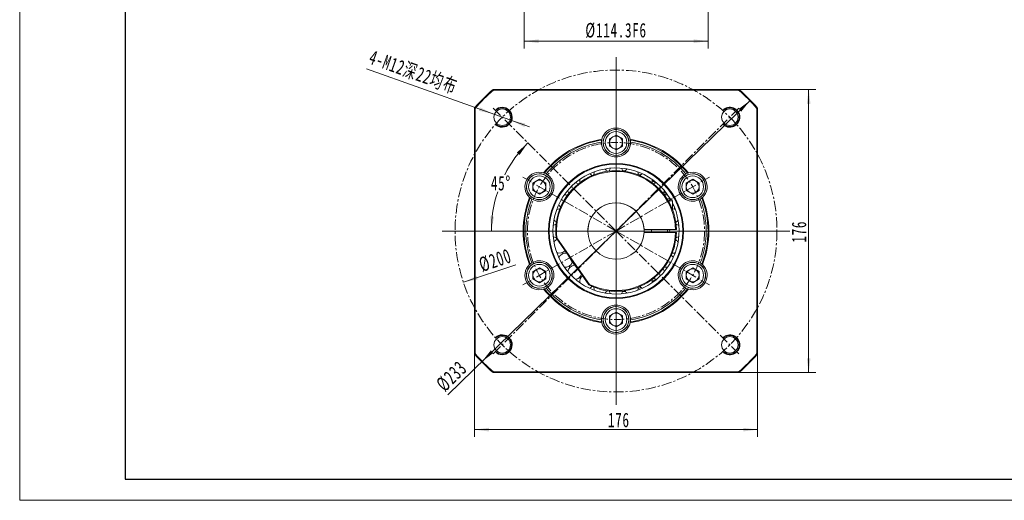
# Model space of a CAD drawing. Header units: millimetres. Extents: x 2861 to 3961, y -283 to 566.
# Tile 1 of 3: x 2861 to 3472, y -283 to 16. Entities that reach past the tile are written whole.
import ezdxf

# ---------------------------------------------------------------- set-up
doc = ezdxf.new("R2010")
doc.units = ezdxf.units.MM
doc.linetypes.add('CENTER', pattern=[10.16, 6.35, -1.27, 1.27, -1.27])
doc.linetypes.add('点画线', pattern=[18, 12, -2, 2, -2])
doc.layers.get('0').update_dxf_attribs({"lineweight": 35})
for name, color, linetype, lineweight in [('3中心线层', 1, 'CENTER', 18), ('中心线层', 1, '点画线', 18), ('图框_外框线', 7, 'Continuous', 18), ('尺寸线层', 3, 'Continuous', 18)]:
    doc.layers.add(name, color=color, linetype=linetype, lineweight=lineweight)
doc.styles.add('标准', font='txt', dxfattribs={"width": 0.667})
doc.dimstyles.new('a4-1-3', dxfattribs={"dimtxt": 9, "dimasz": 9, "dimexe": 4.5, "dimexo": 0, "dimgap": 1.5, "dimtad": 1, "dimdec": 3, "dimdsep": 46, "dimtxsty": '标准', "dimblk": '_CAXARROW', "dimcen": 0, "dimdle": 18, "dimazin": 2, "dimtfac": 0.707107, "dimtdec": 3, "dimtix": 1, "dimtmove": 2, "dimatfit": 3, "dimfxl": 0, "dimfrac": 2, "dimtolj": 1, "dimarcsym": 0})

# ---------------------------------------------------------------- blocks, each defined once
blk = doc.blocks.new('*X32')
at = {"layer": '尺寸线层', "linetype": 'Continuous'}
for points in [[(3143.16, -238.73), (3152.16, -237.61), (3152.16, -239.86)], [(3319.16, -238.73), (3310.16, -237.61), (3310.16, -239.86)]]:
    blk.add_hatch(color=0, dxfattribs=at).paths.add_polyline_path(points, flags=0)
at = {"layer": '尺寸线层', "color": 0, "linetype": 'Continuous'}
for p, q in [((3143.16, -191.68), (3143.16, -243.23)), ((3319.16, -191.68), (3319.16, -243.23)), ((3143.16, -238.73), (3319.16, -238.73))]:
    blk.add_line(p, q, dxfattribs=at)
at = {"layer": '尺寸线层', "color": 0, "insert": (3232.9, -232.78), "char_height": 9, "width": 23.402, "attachment_point": 5, "line_spacing_factor": 1.15057, "style": '标准'}
blk.add_mtext('\\T1.1;176', dxfattribs=at)
blk = doc.blocks.new('_CAXARROW')
blk.add_hatch(color=0).paths.add_polyline_path([(0, 0), (-1, 0.125), (-1, -0.125)], flags=0)
blk = doc.blocks.new('*X33')
at = {"layer": '尺寸线层', "linetype": 'Continuous'}
for points in [[(3350.85, -27.34), (3349.72, -36.34), (3351.97, -36.34)], [(3350.85, -203.34), (3349.72, -194.34), (3351.97, -194.34)]]:
    blk.add_hatch(color=0, dxfattribs=at).paths.add_polyline_path(points, flags=0)
at = {"layer": '尺寸线层', "color": 0, "linetype": 'Continuous'}
for p, q in [((3307.5, -27.34), (3355.35, -27.34)), ((3350.85, -203.34), (3350.85, -27.34)), ((3307.5, -203.34), (3355.35, -203.34))]:
    blk.add_line(p, q, dxfattribs=at)
at = {"layer": '尺寸线层', "color": 0, "insert": (3344.9, -115.8), "char_height": 9, "width": 23.402, "attachment_point": 5, "rotation": 90, "line_spacing_factor": 1.15057, "style": '标准'}
blk.add_mtext('\\T1.1;176', dxfattribs=at)
blk = doc.blocks.new('*X34')
at = {"layer": '尺寸线层', "linetype": 'Continuous'}
for points in [[(3314.62, -34.06), (3307.39, -39.53), (3308.96, -41.14)], [(3147.7, -196.62), (3153.36, -189.53), (3154.93, -191.14)]]:
    blk.add_hatch(color=0, dxfattribs=at).paths.add_polyline_path(points, flags=0)
at = {"layer": '尺寸线层', "color": 0, "linetype": 'Continuous'}
blk.add_line((3126.65, -217.11), (3314.62, -34.06), dxfattribs=at)
at = {"layer": '尺寸线层', "color": 0, "insert": (3129.03, -205.54), "char_height": 9, "width": 39.0941, "attachment_point": 5, "rotation": 44.23978, "line_spacing_factor": 1.15057, "style": '标准'}
blk.add_mtext('\\T1.1;%%C233', dxfattribs=at)
blk = doc.blocks.new('*X35')
at = {"layer": '尺寸线层', "linetype": 'Continuous'}
for points in [[(3154.8, -42.61), (3146.7, -38.53), (3145.94, -40.65)], [(3166.1, -46.64), (3174.96, -48.6), (3174.2, -50.72)]]:
    blk.add_hatch(color=0, dxfattribs=at).paths.add_polyline_path(points, flags=0)
at = {"layer": '尺寸线层', "color": 0, "linetype": 'Continuous'}
blk.add_line((3076.13, -14.58), (3177.41, -50.67), dxfattribs=at)
at = {"layer": '尺寸线层', "color": 0, "insert": (3105.2, -16.92), "char_height": 9, "width": 112.6747, "attachment_point": 5, "rotation": 340.38871, "line_spacing_factor": 1.15057, "style": '标准'}
blk.add_mtext('\\T1.1;4-M12深22均布', dxfattribs=at)
blk = doc.blocks.new('*X36')
at = {"layer": '尺寸线层', "linetype": 'Continuous'}
blk.add_hatch(color=0, dxfattribs=at).paths.add_polyline_path([(3136.38, -147.21), (3144.55, -143.28), (3145.27, -145.41)], flags=0)
at = {"layer": '尺寸线层', "color": 0, "linetype": 'Continuous'}
blk.add_line((3136.38, -147.21), (3168.96, -136.26), dxfattribs=at)
at = {"layer": '尺寸线层', "color": 0, "insert": (3156.11, -133.58), "char_height": 9, "width": 39.2888, "attachment_point": 5, "rotation": 18.58825, "line_spacing_factor": 1.15057, "style": '标准'}
blk.add_mtext('\\T1.1;%%C200', dxfattribs=at)
blk = doc.blocks.new('*X37')
at = {"layer": '尺寸线层', "linetype": 'Continuous'}
for points in [[(3176.39, -60.56), (3171.25, -68.03), (3169.52, -66.58)], [(3153.7, -115.34), (3155.34, -106.42), (3153.1, -106.23)]]:
    blk.add_hatch(color=0, dxfattribs=at).paths.add_polyline_path(points, flags=0)
at = {"layer": '尺寸线层', "color": 0, "linetype": 'Continuous'}
for start, end in [(135, 153.26723), (161.60676, 180)]:
    blk.add_arc((3231.16, -115.34), 77.46, start, end, dxfattribs=at)
at = {"layer": '尺寸线层', "color": 0, "insert": (3159.59, -85.69), "char_height": 9, "width": 22.8179, "attachment_point": 5, "line_spacing_factor": 1.15057, "style": '标准'}
blk.add_mtext('\\T1.1;45%%D', dxfattribs=at)
blk = doc.blocks.new('*X40')
at = {"layer": '尺寸线层', "linetype": 'Continuous'}
for points in [[(3174.01, 2.6), (3183.01, 3.73), (3183.01, 1.48)], [(3288.31, 2.6), (3279.31, 3.73), (3279.31, 1.48)]]:
    blk.add_hatch(color=0, dxfattribs=at).paths.add_polyline_path(points, flags=0)
at = {"layer": '尺寸线层', "color": 0, "linetype": 'Continuous'}
for p, q in [((3174.01, 52.13), (3174.01, -1.9)), ((3288.31, 52.13), (3288.31, -1.9)), ((3174.01, 2.6), (3288.31, 2.6))]:
    blk.add_line(p, q, dxfattribs=at)
at = {"layer": '尺寸线层', "color": 0, "insert": (3231.16, 9.23), "char_height": 9, "width": 75.3198, "attachment_point": 5, "line_spacing_factor": 1.15057, "style": '标准'}
blk.add_mtext('\\T1.1;%%C114.3F6', dxfattribs=at)

msp = doc.modelspace()

# ---------------------------------------------------------------- linework, layer by layer
at = {"color": 7, "linetype": 'Continuous', "lineweight": 15}
for p, q in [((3154.817, -27.3374), (3307.5029, -27.3374)), ((3307.3161, -27.8374), (3155.0039, -27.8374)), ((3143.16, -191.6804), (3143.16, -38.9944)), ((3143.66, -39.1813), (3143.66, -191.4935)), ((3318.66, -191.4935), (3318.66, -39.1813)), ((3319.16, -38.9944), (3319.16, -191.6804)), ((3227.16, -58.028), (3231.16, -55.7186)), ((3227.16, -62.6468), (3227.16, -58.028)), ((3231.16, -55.7186), (3235.16, -58.028)), ((3235.16, -58.028), (3235.16, -62.6468)), ((3239.2071, -60.5528), (3239.1571, -60.5514)), ((3231.16, -64.9562), (3227.16, -62.6468)), ((3235.16, -62.6468), (3231.16, -64.9562)), ((3239.0258, -62.0495), (3238.9749, -62.0482)), ((3236.8422, -77.9878), (3235.3591, -77.8596)), ((3236.5341, -78.2245), (3236.4184, -77.9451)), ((3179.5286, -85.528), (3183.5286, -83.2186)), ((3179.5286, -90.1468), (3179.5286, -85.528)), ((3183.5286, -83.2186), (3187.5286, -85.528)), ((3187.5286, -85.528), (3187.5286, -90.1468)), ((3187.7386, -80.9761), (3187.7125, -81.0187)), ((3188.9442, -81.8815), (3188.9176, -81.9249)), ((3246.7008, -80.4137), (3244.8792, -79.7472)), ((3244.9153, -80.4513), (3244.9172, -80.3226)), ((3274.7914, -85.528), (3278.7914, -83.2186)), ((3274.7914, -90.1468), (3274.7914, -85.528)), ((3278.7914, -83.2186), (3282.7914, -85.528)), ((3282.7914, -85.528), (3282.7914, -90.1468)), ((3183.5286, -92.4562), (3179.5286, -90.1468)), ((3187.5286, -90.1468), (3183.5286, -92.4562)), ((3278.7914, -92.4562), (3274.7914, -90.1468)), ((3282.7914, -90.1468), (3278.7914, -92.4562)), ((3262.8814, -95.3374), (3264.91, -95.3374)), ((3266.16, -96.5874), (3263.6359, -96.5874)), ((3266.16, -96.5874), (3266.16, -101.8745)), ((3281.2415, -95.5055), (3281.2172, -95.4607)), ((3282.6284, -94.9141), (3282.6046, -94.8701)), ((3249.1322, -114.3374), (3268.1465, -114.3374)), ((3253.16, -114.3374), (3253.16, -116.3374)), ((3263.16, -114.3374), (3263.16, -116.3374)), ((3214.3442, -148.8558), (3193.9117, -119.6751)), ((3194.394, -119.4921), (3214.6811, -148.4651)), ((3249.1322, -116.3374), (3268.1465, -116.3374)), ((3197.6705, -128.8201), (3197.933, -129.4902)), ((3266.8586, -129.0408), (3267.7252, -129.3735)), ((3267.0606, -129.004), (3267.1649, -129.1584)), ((3179.5286, -140.528), (3183.5286, -138.2186)), ((3179.5286, -145.1468), (3179.5286, -140.528)), ((3179.6915, -135.7607), (3179.7153, -135.8047)), ((3181.0784, -135.1693), (3181.1027, -135.2141)), ((3183.5286, -138.2186), (3187.5286, -140.528)), ((3187.5286, -140.528), (3187.5286, -145.1468)), ((3202.1112, -137.1561), (3202.5502, -137.7642)), ((3205.176, -136.6092), (3205.3359, -136.4142)), ((3263.1301, -134.9374), (3263.16, -134.9374)), ((3263.16, -134.8886), (3263.16, -134.9374)), ((3274.7914, -140.528), (3278.7914, -138.2186)), ((3274.7914, -145.1468), (3274.7914, -140.528)), ((3278.7914, -138.2186), (3282.7914, -140.528)), ((3282.7914, -140.528), (3282.7914, -145.1468)), ((3183.5286, -147.4562), (3179.5286, -145.1468)), ((3187.5286, -145.1468), (3183.5286, -147.4562)), ((3208.5249, -144.1568), (3209.1662, -144.6879)), ((3278.7914, -147.4562), (3274.7914, -145.1468)), ((3282.7914, -145.1468), (3278.7914, -147.4562)), ((3226.7396, -152.576), (3226.9044, -152.6027)), ((3235.3017, -152.997), (3236.9524, -152.853)), ((3244.9172, -150.3522), (3244.9153, -150.2235)), ((3273.3757, -148.7933), (3273.4023, -148.7499)), ((3274.5813, -149.6987), (3274.6075, -149.6561)), ((3223.1128, -170.1221), (3223.1628, -170.1234)), ((3223.2942, -168.6253), (3223.345, -168.6266)), ((3227.16, -168.028), (3231.16, -165.7186)), ((3227.16, -172.6468), (3227.16, -168.028)), ((3231.16, -165.7186), (3235.16, -168.028)), ((3235.16, -168.028), (3235.16, -172.6468)), ((3231.16, -174.9562), (3227.16, -172.6468)), ((3235.16, -172.6468), (3231.16, -174.9562)), ((3307.5029, -203.3374), (3154.817, -203.3374)), ((3155.0039, -202.8374), (3307.3161, -202.8374))]:
    msp.add_line(p, q, dxfattribs=at)
at = {"color": 7, "linetype": 'Continuous', "lineweight": 0}
msp.add_line((3291.16, -202.8623), (3231.16, -202.8623), dxfattribs=at)
at = {"color": 7, "linetype": 'Continuous', "lineweight": 15}
for points in [[(3207.8253, -85.9819), (3206.8306, -85.5284), (3205.9632, -85.3515)], [(3253.4758, -85.2001), (3253.5198, -85.0425), (3253.66, -83.944)], [(3253.66, -83.944), (3253.6275, -83.4122), (3253.6027, -83.2383)], [(3255.6718, -85.4758), (3255.605, -85.4251), (3253.6588, -84.0443)], [(3201.0227, -93.0216), (3199.9557, -92.8415), (3199.0609, -92.8947)], [(3196.2738, -101.5821), (3195.2016, -101.6832), (3194.346, -101.9673)], [(3266.16, -99.6889), (3266.3704, -99.3504), (3266.6455, -98.7601)], [(3267.9739, -101.9673), (3267.1962, -101.7011), (3266.16, -101.5802)], [(3264.4783, -114.3374), (3264.4933, -115.3374), (3264.4783, -116.3374)], [(3253.66, -146.7308), (3253.5196, -145.6314), (3253.4758, -145.4747)], [(3253.6027, -147.4365), (3253.6276, -147.262), (3253.66, -146.7308)], [(3253.6593, -146.8081), (3255.0086, -145.8707), (3255.8481, -145.2419)], [(3244.8501, -151.1154), (3246.6143, -150.4732), (3246.8632, -150.3744)]]:
    msp.add_lwpolyline(points, dxfattribs=at)
for centre, radius in [((3160.4493, -44.6267), 5.1), ((3301.8706, -44.6267), 5.1), ((3231.16, -60.3374), 8), ((3231.16, -60.3374), 6.75), ((3231.16, -115.3374), 42), ((3231.16, -115.3374), 41.5), ((3183.5286, -87.8374), 8), ((3183.5286, -87.8374), 6.75), ((3278.7914, -87.8374), 8), ((3278.7914, -87.8374), 6.75), ((3183.5286, -142.8374), 8), ((3183.5286, -142.8374), 6.75), ((3278.7914, -142.8374), 8), ((3278.7914, -142.8374), 6.75), ((3231.16, -170.3374), 8), ((3231.16, -170.3374), 6.75), ((3160.4493, -186.0481), 5.1), ((3301.8706, -186.0481), 5.1)]:
    msp.add_circle(centre, radius, dxfattribs=at)
for centre, radius, start, end in [((3231.16, -115.3374), 116.5, 130.942744, 139.057256), ((3231.16, -115.3374), 116, 131.0348543, 138.9651457), ((3231.16, -115.3374), 116, 41.0348543, 48.9651457), ((3231.16, -115.3374), 116.5, 40.942744, 49.057256), ((3231.16, -60.3374), 9, 12.69257, 167.30743), ((3231.16, -60.3374), 8.05, 358.4670628, 347.7200171), ((3231.16, -115.3374), 57.65, 98.7602108, 141.2397892), ((3231.16, -115.3374), 57.15, 98.9403923, 141.0596077), ((3231.16, -115.3374), 56, 99.2440739, 140.7559261), ((3231.16, -60.3374), 9, 178.2634984, 1.7365016), ((3231.16, -60.3374), 9, 170.6920994, 178.2634984), ((3231.16, -60.3374), 4, 120, 180), ((3231.16, -60.3374), 4, 180, 240), ((3231.16, -60.3374), 4, 60, 120), ((3231.16, -60.3374), 4, 0, 60), ((3231.16, -60.3374), 4, 300, 0), ((3231.16, -60.3374), 8.05, 347.7200171, 358.4670628), ((3231.16, -115.3374), 57.65, 38.7602108, 81.2397892), ((3231.16, -115.3374), 57.15, 38.9403923, 81.0596077), ((3231.16, -60.3374), 9, 1.7365016, 9.3079006), ((3231.16, -115.3374), 56, 39.2440739, 80.7559261), ((3231.16, -60.3374), 4, 240, 300), ((3183.5286, -87.8374), 9, 72.69257, 227.30743), ((3183.5286, -87.8374), 9, 61.7365016, 69.3079006), ((3231.16, -115.3374), 39.1667, 30.7063558, 180), ((3231.16, -115.3374), 37.5, 1.5280686, 186.6423634), ((3231.16, -115.3374), 37, 1.5487232, 186.4473626), ((3221.7778, -80.3226), 4.375, 155.7177017, 181.6855264), ((3221.7778, -80.3226), 4.375, 28.3144736, 54.2822983), ((3231.16, -79.0874), 4.375, 140.7177017, 166.6855264), ((3231.16, -79.0874), 4.375, 13.3144736, 39.2822983), ((3240.5422, -80.3226), 4.375, 125.7177017, 151.6855264), ((3240.5422, -80.3226), 4.375, 0, 24.2822983), ((3278.7914, -87.8374), 9, 110.6920994, 118.2634984), ((3278.7914, -87.8374), 9, 312.69257, 107.30743), ((3183.5286, -87.8374), 8.05, 58.4670628, 47.7200171), ((3183.5286, -87.8374), 9, 238.2634984, 61.7365016), ((3183.5286, -87.8374), 4, 120, 180), ((3183.5286, -87.8374), 4, 60, 120), ((3183.5286, -87.8374), 4, 0, 60), ((3183.5286, -87.8374), 8.05, 47.7200171, 58.4670628), ((3213.035, -83.944), 4.375, 170.7177017, 196.6855264), ((3213.035, -83.944), 4.375, 43.3144736, 69.2822983), ((3249.285, -83.944), 4.375, 110.7177017, 136.6855264), ((3256.7926, -89.7048), 4.375, 95.7177017, 121.6855264), ((3278.7914, -87.8374), 9, 118.2634984, 301.7365016), ((3278.7914, -87.8374), 8.05, 298.4670628, 287.7200171), ((3278.7914, -87.8374), 4, 120, 180), ((3278.7914, -87.8374), 4, 60, 120), ((3278.7914, -87.8374), 4, 0, 60), ((3183.5286, -87.8374), 4, 180, 240), ((3183.5286, -87.8374), 4, 240, 300), ((3183.5286, -87.8374), 4, 300, 0), ((3205.5273, -89.7048), 4.375, 185.7177017, 211.6855264), ((3256.7926, -89.7048), 4.375, 328.3144736, 354.2822983), ((3256.5548, -93.2577), 5.2, 3.8006825, 29.9294248), ((3278.7914, -87.8374), 4, 180, 240), ((3278.7914, -87.8374), 4, 240, 300), ((3278.7914, -87.8374), 4, 300, 0), ((3231.16, -115.3374), 57.65, 158.7602108, 201.2397892), ((3231.16, -115.3374), 57.15, 158.9403923, 201.0596077), ((3231.16, -115.3374), 56, 159.2440739, 200.7559261), ((3183.5286, -87.8374), 9, 230.6920994, 238.2634984), ((3231.16, -115.3374), 39.1667, 180, 26.6686606), ((3231.16, -115.3374), 17.5, 3.275829, 356.724171), ((3231.16, -115.3374), 17.5, 356.724171, 183.275829), ((3262.5534, -97.2124), 4.375, 80.7177017, 106.6855264), ((3264.91, -96.5874), 1.25, 0, 90), ((3278.7914, -87.8374), 8.05, 287.7200171, 298.4670628), ((3278.7914, -87.8374), 9, 301.7365016, 309.3079006), ((3231.16, -115.3374), 56, 339.2440739, 20.7559261), ((3231.16, -115.3374), 57.15, 338.9403923, 21.0596077), ((3231.16, -115.3374), 57.65, 338.7602108, 21.2397892), ((3199.7665, -97.2124), 4.375, 200.7177017, 226.6855264), ((3265.9596, -100.8365), 1.5, 34.9595376, 74.9483172), ((3265.9596, -100.8365), 1.5, 324.9050054, 10.2831923), ((3196.1452, -105.9552), 4.375, 215.7177017, 241.6855264), ((3266.1748, -105.9552), 4.375, 298.3144736, 324.2822983), ((3194.91, -115.3374), 4.375, 103.3144736, 129.2822983), ((3267.41, -115.3374), 4.375, 50.7177017, 76.6855264), ((3194.91, -115.3374), 4.375, 230.7177017, 256.6855264), ((3196.1452, -124.7196), 4.375, 110.9264397, 144.2822983), ((3231.16, -115.3374), 37.5, 243.3576366, 358.4719314), ((3231.16, -115.3374), 37, 243.5526374, 358.4512768), ((3266.1748, -124.7196), 4.375, 35.7177017, 61.6855264), ((3267.41, -115.3374), 4.375, 283.3144736, 309.2822983), ((3196.1452, -124.7196), 4.375, 245.7177017, 318.9638658), ((3183.5286, -142.8374), 9, 298.2634984, 121.7365016), ((3199.7665, -133.4624), 4.375, 79.6569729, 159.2822983), ((3231.16, -115.3374), 33.3333, 206.8903855, 223.1096145), ((3262.5534, -133.4624), 4.375, 20.7177017, 45.5868249), ((3266.1748, -124.7196), 4.375, 268.3144736, 294.2822983), ((3278.7914, -142.8374), 9, 58.2634984, 241.7365016), ((3183.5286, -142.8374), 9, 132.69257, 287.30743), ((3183.5286, -142.8374), 8.05, 118.4670628, 107.7200171), ((3183.5286, -142.8374), 9, 121.7365016, 129.3079006), ((3183.5286, -142.8374), 4, 120, 180), ((3183.5286, -142.8374), 8.05, 107.7200171, 118.4670628), ((3183.5286, -142.8374), 4, 60, 120), ((3183.5286, -142.8374), 4, 360, 60), ((3199.7665, -133.4624), 4.375, 260.7177017, 344.4423758), ((3205.5273, -140.97), 4.375, 90.5576242, 174.2822983), ((3256.7926, -140.97), 4.375, 5.7177017, 31.6855264), ((3262.5534, -133.4624), 4.375, 253.3144736, 279.2822983), ((3278.7914, -142.8374), 8.05, 238.4670628, 227.7200171), ((3278.7914, -142.8374), 4, 120, 180), ((3278.7914, -142.8374), 9, 252.69257, 47.30743), ((3278.7914, -142.8374), 4, 60, 120), ((3278.7914, -142.8374), 4, 0, 60), ((3278.7914, -142.8374), 9, 50.6920994, 58.2634984), ((3183.5286, -142.8374), 4, 180, 240), ((3183.5286, -142.8374), 4, 240, 300), ((3183.5286, -142.8374), 4, 300, 0), ((3205.5273, -140.97), 4.375, 275.7177017, 343.0958245), ((3213.035, -146.7308), 4.375, 126.9168879, 189.2822983), ((3256.7926, -140.97), 4.375, 238.3144736, 264.2822983), ((3278.7914, -142.8374), 4, 180, 240), ((3278.7914, -142.8374), 4, 240, 300), ((3278.7914, -142.8374), 4, 300, 0), ((3231.16, -115.3374), 57.65, 218.7602108, 261.2397892), ((3183.5286, -142.8374), 9, 290.6920994, 298.2634984), ((3231.16, -115.3374), 57.15, 218.9403923, 261.0596077), ((3231.16, -115.3374), 56, 219.2440739, 260.7559261), ((3213.035, -146.7308), 4.375, 290.7177017, 316.6855264), ((3221.7778, -150.3522), 4.375, 178.3144736, 204.2822983), ((3221.7778, -150.3522), 4.375, 305.7177017, 332.375168), ((3231.16, -151.5874), 4.375, 193.4192873, 219.2822983), ((3231.16, -151.5874), 4.375, 320.7177017, 346.6855264), ((3240.5422, -150.3522), 4.375, 208.3144736, 234.2822983), ((3231.16, -115.3374), 57.65, 278.7602108, 321.2397892), ((3231.16, -115.3374), 57.15, 278.9403923, 321.0596077), ((3231.16, -115.3374), 56, 279.2440739, 320.7559261), ((3240.5422, -150.3522), 4.375, 335.7177017, 360), ((3249.285, -146.7308), 4.375, 223.3144736, 249.2822983), ((3278.7914, -142.8374), 8.05, 227.7200171, 238.4670628), ((3278.7914, -142.8374), 9, 241.7365016, 249.3079006), ((3231.16, -170.3374), 9, 358.2634984, 181.7365016), ((3231.16, -170.3374), 8.05, 178.4670628, 167.7200171), ((3231.16, -170.3374), 9, 181.7365016, 189.3079006), ((3231.16, -170.3374), 8.05, 167.7200171, 178.4670628), ((3231.16, -170.3374), 4, 120, 180), ((3231.16, -170.3374), 4, 180, 240), ((3231.16, -170.3374), 4, 60, 120), ((3231.16, -170.3374), 4, 0, 60), ((3231.16, -170.3374), 4, 300, 0), ((3231.16, -170.3374), 9, 350.6920994, 358.2634984), ((3231.16, -170.3374), 9, 192.69257, 347.30743), ((3231.16, -170.3374), 4, 240, 300), ((3231.16, -115.3374), 116.5, 220.942744, 229.057256), ((3231.16, -115.3374), 116, 221.0348543, 228.9651457), ((3231.16, -115.3374), 116, 311.0348543, 318.9651457), ((3231.16, -115.3374), 116.5, 310.942744, 319.057256)]:
    msp.add_arc(centre, radius, start, end, dxfattribs=at)
at = {"color": 4}
for centre, start, end in [((3160.4493, -44.6267), 226.7191313, 135), ((3301.8706, -44.6267), 225, 136.7191313), ((3160.4493, -186.0481), 225, 133.2808687), ((3301.8706, -186.0481), 223.2808687, 135)]:
    msp.add_arc(centre, 6, start, end, dxfattribs=at)
at = {"color": 7, "linetype": 'Continuous', "lineweight": 15}
for points in [[(3154.817, -27.3374), (3155.0039, -27.8374)], [(3307.5029, -27.3374), (3307.3161, -27.8374)], [(3143.66, -39.1813), (3143.16, -38.9944)], [(3319.16, -38.9944), (3318.66, -39.1813)], [(3222.3799, -58.3599), (3222.2785, -58.8817)], [(3240.0415, -58.8817), (3239.94, -58.3599)], [(3186.7087, -79.418), (3186.2061, -79.2449)], [(3276.1139, -79.2449), (3275.6113, -79.418)], [(3177.426, -94.4524), (3177.8272, -94.8012)], [(3284.4928, -94.8012), (3284.8939, -94.4524)], [(3249.1322, -114.3374), (3248.6314, -114.3374)], [(3268.6466, -114.3374), (3268.1465, -114.3374)], [(3193.9117, -119.6751), (3194.394, -119.4921)], [(3249.1322, -116.3374), (3248.6314, -116.3374)], [(3268.6466, -116.3374), (3268.1465, -116.3374)], [(3177.8272, -135.8736), (3177.426, -136.2224)], [(3263.0825, -135.0149), (3263.16, -134.9374)], [(3284.8939, -136.2224), (3284.4928, -135.8736)], [(3186.2061, -151.4299), (3186.7087, -151.2568)], [(3214.6811, -148.4651), (3214.3442, -148.8558)], [(3275.6113, -151.2568), (3276.1139, -151.4299)], [(3222.2785, -171.7931), (3222.3799, -172.3149)], [(3239.94, -172.3149), (3240.0415, -171.7931)], [(3143.66, -191.4935), (3143.16, -191.6804)], [(3319.16, -191.6804), (3318.66, -191.4935)], [(3155.0039, -202.8374), (3154.817, -203.3374)], [(3307.3161, -202.8374), (3307.5029, -203.3374)]]:
    msp.add_open_spline(points, degree=1, dxfattribs=at)
at = {"layer": '3中心线层'}
for p, q in [((3231.16, -115.3374), (3231.16, -6.496)), ((3231.16, -12.3374), (3231.16, -218.3374)), ((3231.16, -115.3374), (3154.1975, -38.3749)), ((3231.16, -115.3374), (3308.1224, -38.3749)), ((3231.16, -115.3374), (3173.1711, -81.8575)), ((3231.16, -115.3374), (3289.1488, -81.8575)), ((3231.16, -115.3374), (3122.3186, -115.3374)), ((3128.16, -115.3374), (3334.16, -115.3374)), ((3231.16, -115.3374), (3154.1975, -192.2999)), ((3231.16, -115.3374), (3173.1711, -148.8173)), ((3231.16, -115.3374), (3231.16, -224.1788)), ((3231.16, -115.3374), (3308.1224, -192.2999)), ((3231.16, -115.3374), (3340.0013, -115.3374)), ((3231.16, -115.3374), (3289.1488, -148.8173))]:
    msp.add_line(p, q, dxfattribs=at)
for radius in [100, 55]:
    msp.add_circle((3231.16, -115.3374), radius, dxfattribs=at)
at = {"layer": '中心线层'}
for p, q in [((3231.16, -218.3374), (3231.16, -12.3374)), ((3128.16, -115.3374), (3334.16, -115.3374))]:
    msp.add_line(p, q, dxfattribs=at)
at = {"layer": '图框_外框线', "color": 3}
msp.add_lwpolyline([(2860.6588, -282.6473), (3960.9738, -282.6473), (3960.9738, 495.4325), (2860.6588, 495.4325)], close=True, dxfattribs=at)
at = {"layer": '图框_外框线', "color": 3, "lineweight": 25}
msp.add_lwpolyline([(2926.1538, -269.5483), (3947.8748, -269.5483), (3947.8748, 482.3335), (2926.1538, 482.3335)], close=True, dxfattribs=at)

# ---------------------------------------------------------------- dimensions: what is measured, and where the dimension line sits
at = {"layer": '尺寸线层'}
dim = msp.add_linear_dim(base=(3288.31, 2.601), p1=(3174.01, 52.133), p2=(3288.31, 52.133), angle=0, text='%%C<>F6', dimstyle='a4-1-3', override={"dimsah": 1, "dimtfill": 1, "dimtzin": 0}, dxfattribs=at)
dim.commit()
dim.dimension.update_dxf_attribs({"geometry": '*X40', "text_midpoint": (3231.16, 9.2334), "dimtype": 160})
dim = msp.add_diameter_dim_2p(p1=(3166.1012, -46.6405), p2=(3154.7973, -42.6129), text='4-M12深22均布', dimstyle='a4-1-3', override={"dimpost": '%%C<>', "dimsah": 1, "dimtfill": 1, "dimtzin": 0}, dxfattribs=at)
dim.commit()
dim.dimension.update_dxf_attribs({"geometry": '*X35', "text_midpoint": (3102.66, -24.036), "dimtype": 163})
dim = msp.add_linear_dim(base=(3350.8475, -27.3374), p1=(3307.5029, -203.3374), p2=(3307.5029, -27.3374), angle=90, dimstyle='a4-1-3', override={"dimsah": 1, "dimtfill": 1, "dimtzin": 0}, dxfattribs=at)
dim.commit()
dim.dimension.update_dxf_attribs({"geometry": '*X33', "text_midpoint": (3344.8962, -115.8006), "dimtype": 160})
for p1, p2, picture, middle in [((3314.6236, -34.0597), (3147.6963, -196.6151), '*X34', (3133.654, -210.2896)), ((3325.9433, -83.4609), (3136.3766, -147.2139), '*X36', (3158.2289, -139.8648))]:
    dim = msp.add_diameter_dim_2p(p1=p1, p2=p2, dimstyle='a4-1-3', override={"dimpost": '%%C<>', "dimsah": 1, "dimtfill": 1, "dimtzin": 0}, dxfattribs=at)
    dim.commit()
    dim.dimension.update_dxf_attribs({"geometry": picture, "text_midpoint": middle, "dimtype": 163})
dim = msp.add_angular_dim_2l(base=(3159.5936, -85.6937), line1=((3231.16, -115.3374), (3154.1975, -38.3749)), line2=((3231.16, -115.3374), (3122.3186, -115.3374)), dimstyle='a4-1-3', override={"dimtad": 0, "dimtih": 1, "dimtoh": 1, "dimsah": 1, "dimtdec": 2, "dimtfill": 1, "dimtzin": 8}, dxfattribs=at)
dim.commit()
dim.dimension.update_dxf_attribs({"geometry": '*X37', "text_midpoint": (3159.5936, -85.6937)})
dim = msp.add_linear_dim(base=(3319.16, -238.7332), p1=(3143.16, -191.6804), p2=(3319.16, -191.6804), dimstyle='a4-1-3', override={"dimsah": 1, "dimtfill": 1, "dimtzin": 0}, dxfattribs=at)
dim.commit()
dim.dimension.update_dxf_attribs({"geometry": '*X32', "text_midpoint": (3232.8984, -232.7818), "dimtype": 160})

doc.saveas('drawing.dxf')
